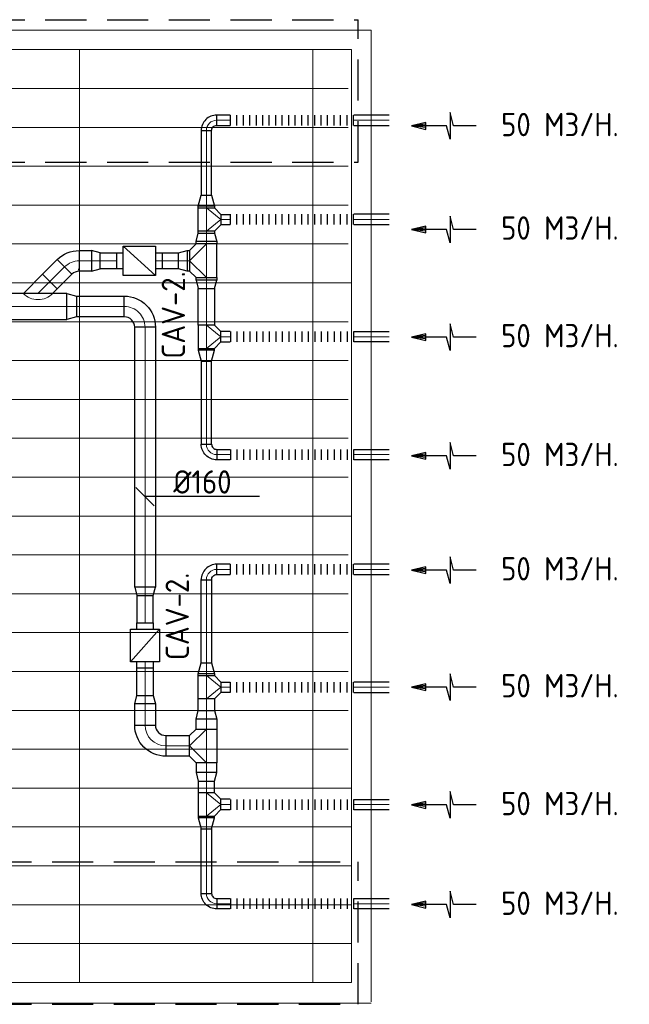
# Model space of a CAD drawing. Header units: millimetres. Extents: x -74135 to 19179, y 5032 to 51848.
# Tile 55 of 55: x -5716 to -1014, y 43180 to 50780. Entities that reach past the tile are written whole.
import ezdxf

# ---------------------------------------------------------------- set-up
doc = ezdxf.new("R2010")
doc.units = ezdxf.units.MM
doc.header["$LTSCALE"] = 50
doc.linetypes.add('HIDDEN', pattern=[9.525, 6.35, -3.175])
for name, color, linetype in [('4plfd', 254, 'Continuous'), ('WL570---_RETOUR', 100, 'Continuous'), ('WM570---_RETOUR', 2, 'Continuous')]:
    doc.layers.add(name, color=color, linetype=linetype)
for name, color, linetype, lineweight in [('WL570---_BESTAAND-HARTLIJN', 161, 'Continuous', 0), ('WL570---_BESTAAND-RETOUR', 140, 'Continuous', 0), ('WL570---_BESTAAND-TOEVOER', 180, 'Continuous', 0)]:
    doc.layers.add(name, color=color, linetype=linetype, lineweight=lineweight)
doc.styles.add('MAATVOERING', font='ISO')

# ---------------------------------------------------------------- blocks, each defined once
blk = doc.blocks.new('OBO16000090H')
blk.add_lwpolyline([(80, -160, 0.414214), (-160, 80), (-160, -80, -0.414214), (-80, -160)], format="xyb", close=True)
at = {"invisible_edges": 15}
for points in [[(-146.1, -81.2), (-118.3, 76.4), (-160, 80), (-160, -80)], [(-132.6, -84.8), (-77.9, 65.5), (-118.3, 76.4), (-146.1, -81.2)], [(-120, -90.7), (-40, 47.8), (-77.9, 65.5), (-132.6, -84.8)], [(-108.6, -98.7), (-5.7, 23.9), (-40, 47.8), (-120, -90.7)], [(-98.7, -108.6), (23.9, -5.7), (-5.7, 23.9), (-108.6, -98.7)], [(-90.7, -120), (47.8, -40), (23.9, -5.7), (-98.7, -108.6)], [(-84.8, -132.6), (65.5, -77.9), (47.8, -40), (-90.7, -120)], [(-81.2, -146.1), (76.4, -118.3), (65.5, -77.9), (-84.8, -132.6)], [(-80, -160), (80, -160), (76.4, -118.3), (-81.2, -146.1)]]:
    blk.add_3dface(points, dxfattribs=at)
at = {"layer": 'WL570---_BESTAAND-HARTLIJN'}
blk.add_arc((-160, -160), 160, 0, 90, dxfattribs=at)
blk = doc.blocks.new('OTS16016016000H')
blk.add_lwpolyline([(-130, -80), (130, -80), (130, 80), (80, 130), (-80, 130), (-130, 80)], close=True)
at = {"layer": 'WL570---_BESTAAND-HARTLIJN'}
blk.add_line((-130, 0), (130, 0), dxfattribs=at)
at = {"layer": 'WL570---_BESTAAND-RETOUR'}
blk.add_lwpolyline([(-130, 0), (0, 130), (130, 0)], dxfattribs=at)
blk = doc.blocks.new('KARO')
for p, q in [((1, 0.5), (0, 0.5)), ((0, -0.5), (1, -0.5))]:
    blk.add_line(p, q)
at = {"invisible_edges": 15}
blk.add_3dface([(0, 0.5), (0, -0.5), (1, -0.5), (1, 0.5)], dxfattribs=at)
at = {"layer": 'WL570---_BESTAAND-HARTLIJN'}
blk.add_line((0, 0), (1, 0), dxfattribs=at)
blk = doc.blocks.new('OSV1601250650G')
blk.add_lwpolyline([(0, -80), (65.3, -62.5), (65.3, 62.5), (0, 80)], close=True)
at = {"layer": 'WL570---_BESTAAND-HARTLIJN'}
blk.add_line((0, 0), (65.3, 0), dxfattribs=at)
blk = doc.blocks.new('OBO8000090H')
blk.add_lwpolyline([(40, -80, 0.414214), (-80, 40), (-80, -40, -0.414214), (-40, -80)], format="xyb", close=True)
at = {"invisible_edges": 15}
for points in [[(-73.1, -40.6), (-59.2, 38.2), (-80, 40), (-80, -40)], [(-66.3, -42.4), (-39, 32.8), (-59.2, 38.2), (-73.1, -40.6)], [(-60, -45.4), (-20, 23.9), (-39, 32.8), (-66.3, -42.4)], [(-54.3, -49.4), (-2.9, 11.9), (-20, 23.9), (-60, -45.4)], [(-49.4, -54.3), (11.9, -2.9), (-2.9, 11.9), (-54.3, -49.4)], [(-45.4, -60), (23.9, -20), (11.9, -2.9), (-49.4, -54.3)], [(-42.4, -66.3), (32.8, -39), (23.9, -20), (-45.4, -60)], [(-40.6, -73.1), (38.2, -59.2), (32.8, -39), (-42.4, -66.3)], [(-40, -80), (40, -80), (38.2, -59.2), (-40.6, -73.1)]]:
    blk.add_3dface(points, dxfattribs=at)
at = {"layer": 'WL570---_BESTAAND-HARTLIJN'}
blk.add_arc((-80, -80), 80, 0, 90, dxfattribs=at)
blk = doc.blocks.new('OTS1251258000H')
blk.add_lwpolyline([(-90, -62.5), (90, -62.5), (90, 62.5), (40, 112.5), (-40, 112.5), (-90, 62.5)], close=True)
at = {"layer": 'WL570---_BESTAAND-HARTLIJN'}
blk.add_line((-90, 0), (90, 0), dxfattribs=at)
at = {"layer": 'WL570---_BESTAAND-RETOUR'}
blk.add_lwpolyline([(-90, 0), (0, 112.5), (90, 0)], dxfattribs=at)
blk = doc.blocks.new('OSV125800830G')
blk.add_lwpolyline([(0, -62.5), (84, -40), (84, 40), (0, 62.5)], close=True)
at = {"layer": 'WL570---_BESTAAND-HARTLIJN'}
blk.add_line((0, 0), (84, 0), dxfattribs=at)
blk = doc.blocks.new('FLLINE80')
blk.add_line((0, -40), (0, 40))
blk = doc.blocks.new('OEX8000100000')
at = {"rotation": 180}
for p in [(50, 0), (100, 0), (150, 0), (200, 0), (250, 0), (300, 0), (350, 0), (400, 0), (450, 0), (500, 0), (550, 0), (600, 0), (650, 0), (700, 0), (750, 0), (800, 0), (850, 0), (900, 0), (950, 0), (1000, 0)]:
    blk.add_blockref('FLLINE80', p, dxfattribs=at)
blk = doc.blocks.new('AFZPIJL')
for points in [[(0, -10), (0, -6.52), (-2.06, -5.97), (2.06, -5.97), (0, -5.41), (0, 0)], [(-0.26, -2.22), (0, 0)], [(0.26, -2.22), (0, 0)]]:
    blk.add_lwpolyline(points)
blk.add_lwpolyline([(0.52, -2.22), (-0.52, -2.22), (0, 0)], close=True)
blk = doc.blocks.new('OBO16000045H')
blk.add_lwpolyline([(80, -66.3, 0.198912), (9.7, 103.4), (-103.4, -9.7, -0.198912), (-80, -66.3)], format="xyb", close=True)
at = {"invisible_edges": 15}
for points in [[(-98.7, -14.9), (23.9, 88), (9.7, 103.4), (-103.4, -9.7)], [(-94.5, -20.4), (36.6, 71.4), (23.9, 88), (-98.7, -14.9)], [(-90.7, -26.3), (47.8, 53.7), (36.6, 71.4), (-94.5, -20.4)], [(-87.5, -32.5), (57.5, 35.2), (47.8, 53.7), (-90.7, -26.3)], [(-84.8, -38.9), (65.5, 15.8), (57.5, 35.2), (-87.5, -32.5)], [(-82.7, -45.6), (71.8, -4.2), (65.5, 15.8), (-84.8, -38.9)], [(-81.2, -52.4), (76.4, -24.6), (71.8, -4.2), (-82.7, -45.6)], [(-80.3, -59.3), (79.1, -45.4), (76.4, -24.6), (-81.2, -52.4)], [(-80, -66.3), (80, -66.3), (79.1, -45.4), (-80.3, -59.3)]]:
    blk.add_3dface(points, dxfattribs=at)
at = {"layer": 'WL570---_BESTAAND-HARTLIJN'}
blk.add_arc((-160, -66.3), 160, 0, 45, dxfattribs=at)
blk = doc.blocks.new('OZA2000160045L')
blk.add_lwpolyline([(-113.1, 0), (-148.5, 35.4), (-35.4, 148.5), (113.1, 0)])
at = {"layer": 'WL570---_BESTAAND-HARTLIJN'}
blk.add_line((0, 0), (-91.9, 91.9), dxfattribs=at)
at = {"layer": 'WL570---_BESTAAND-TOEVOER'}
blk.add_arc((0, 113.1), 160, 225, 315, dxfattribs=at)
blk = doc.blocks.new('VBX1251250012525000')
blk.add_lwpolyline([(50, -112.5), (300, -112.5), (300, 112.5), (50, 112.5)], close=True)
for points in [[(50, 62.5), (0, 62.5), (0, -62.5), (50, -62.5)], [(300, -62.5), (350, -62.5), (350, 62.5), (300, 62.5)]]:
    blk.add_lwpolyline(points)
at = {"layer": 'WL570---_BESTAAND-HARTLIJN'}
blk.add_line((300, 0), (350, 0), dxfattribs=at)
at = {"layer": 'WL570---_BESTAAND-TOEVOER'}
blk.add_line((50, -112.5), (300, 112.5), dxfattribs=at)
blk = doc.blocks.new('OSV1601250650K')
blk.add_lwpolyline([(-65.3, -80), (0, -62.5), (0, 62.5), (-65.3, 80)], close=True)
at = {"layer": 'WL570---_BESTAAND-HARTLIJN'}
blk.add_line((-65.3, 0), (0, 0), dxfattribs=at)
blk = doc.blocks.new('MVLINE')
blk.add_line((35.4, -35.4), (-35.4, 35.4))
blk = doc.blocks.new('OSV2001600740G')
blk.add_lwpolyline([(0, -100), (74.6, -80), (74.6, 80), (0, 100)], close=True)
at = {"layer": 'WL570---_BESTAAND-HARTLIJN'}
blk.add_line((0, 0), (74.6, 0), dxfattribs=at)
blk = doc.blocks.new('Groep-48')
at = {"color": 8, "linetype": 'Continuous', "lineweight": 13}
for p, q in [((-10904.9, 49299.1), (-4181.9, 49299.1)), ((-10904.9, 48999.1), (-4181.9, 48999.1)), ((-10904.9, 48699.1), (-4181.9, 48699.1)), ((-10904.9, 48399.1), (-4181.9, 48399.1)), ((-10904.9, 48399.1), (-4181.9, 48399.1)), ((-10904.9, 48099.1), (-4181.9, 48099.1)), ((-10904.9, 47799.1), (-4181.9, 47799.1)), ((-10904.9, 47499.1), (-4181.9, 47499.1)), ((-10904.9, 47199.1), (-4181.9, 47199.1)), ((-10904.9, 46899.1), (-4181.9, 46899.1)), ((-10904.9, 46599.1), (-4181.9, 46599.1))]:
    blk.add_line(p, q, dxfattribs=at)
blk = doc.blocks.new('Groep-53')
at = {"color": 8, "linetype": 'Continuous', "lineweight": 13}
for p, q in [((-73304.9, 50349.1), (-4004.9, 50349.1)), ((-4004.9, 50349.1), (-4004.9, 42849.1)), ((-73154.9, 50199.1), (-4154.9, 50199.1)), ((-6254.9, 50199.1), (-6254.9, 42999.1)), ((-5954.9, 50199.1), (-4154.9, 50199.1)), ((-4454.9, 50199.1), (-4454.9, 42999.1)), ((-4154.9, 50199.1), (-4154.9, 42999.1)), ((-4154.9, 50199.1), (-4154.9, 42999.1)), ((-11437.9, 49899.1), (-4181.9, 49899.1)), ((-11437.9, 49599.1), (-4181.9, 49599.1)), ((-10904.9, 48399.1), (-4154.9, 48399.1)), ((-10904.9, 46599.1), (-4154.9, 46599.1)), ((-11437.9, 46299.1), (-4181.9, 46299.1)), ((-11437.9, 45999.1), (-4181.9, 45999.1)), ((-11437.9, 45699.1), (-4181.9, 45699.1)), ((-11437.9, 45399.1), (-4181.9, 45399.1)), ((-11437.9, 45099.1), (-4181.9, 45099.1)), ((-11882.7, 44799.1), (-4181.9, 44799.1)), ((-11654.9, 44499.1), (-4154.9, 44499.1)), ((-11654.9, 44199.1), (-4154.9, 44199.1)), ((-11654.9, 43899.1), (-4154.9, 43899.1)), ((-11654.9, 43599.1), (-4154.9, 43599.1)), ((-4154.9, 43299.1), (-11654.9, 43299.1)), ((-4154.9, 42999.1), (-36705.1, 42999.1)), ((-4004.9, 42838.3), (-36705.1, 42838.3))]:
    blk.add_line(p, q, dxfattribs=at)
at = {"color": 8}
blk.add_blockref('Groep-48', (0, 0), dxfattribs=at)
blk = doc.blocks.new('Block plafond 4e verd')
at = {"layer": '4plfd'}
blk.add_blockref('Groep-53', (73304.912, -19149.14), dxfattribs=at)

msp = doc.modelspace()

# ---------------------------------------------------------------- linework, layer by layer
at = {"color": 2, "linetype": 'HIDDEN'}
for p, q in [((-72193.5, 50780.2), (-3105.2, 50780.2)), ((-3105.2, 49680.2), (-3105.2, 50780.2)), ((-72193.5, 49680.2), (-3105.2, 49680.2)), ((-54044.4, 44280.2), (-3105.2, 44280.2)), ((-3105.2, 43180.2), (-3105.2, 44280.2)), ((-54044.4, 43180.2), (-3105.2, 43180.2))]:
    msp.add_line(p, q, dxfattribs=at)
at = {"layer": 'WL570---_BESTAAND-TOEVOER'}
msp.add_line((-5261.7, 48857.8), (-5261.7, 48845.8), dxfattribs=at)
at = {"layer": 'WM570---_RETOUR'}
msp.add_lwpolyline([(-3866.4, 47099), (-4178.2, 47099), (-4744.8, 47099)], dxfattribs=at)

# ---------------------------------------------------------------- block references
at = {"layer": 'WL570---_BESTAAND-RETOUR', "xscale": 14.56646699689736, "yscale": 125, "zscale": 125, "rotation": 270}
msp.add_blockref('KARO', (-4276.2, 48242.7), dxfattribs=at)
at = {"layer": 'WL570---_RETOUR'}
for name, p in [('Block plafond 4e verd', (-72306, 19498.9)), ('OSV1601250650G', (-5161.1, 48918.5))]:
    msp.add_blockref(name, p, dxfattribs=at)
for name, p, rotation in [('OBO8000090H', (-4276.2, 50004.2), 90), ('OEX8000100000', (-3090.8, 50004.2), 180), ('OEX8000100000', (-3090.8, 49239.1), 180), ('OTS16016016000H', (-4276.2, 48919.5), 90), ('OSV1601250650G', (-4276.2, 48770.6), 270), ('OTS1251258000H', (-4276.2, 48332.7), 270), ('OSV125800830G', (-4276.2, 48228.2), 270), ('OBO8000090H', (-4276.2, 46537.3), 90), ('OEX8000100000', (-3090.8, 46537.3), 180), ('OSV1601250650K', (-4749.2, 46335.3), 270), ('OEX8000100000', (-3090.8, 45627.4), 180), ('OSV1601250650G', (-4276.2, 44968.5), 270), ('OTS1251258000H', (-4276.2, 44723), 270), ('OSV125800830G', (-4276.2, 44618.5), 270)]:
    msp.add_blockref(name, p, dxfattribs=dict(at, rotation=rotation))
for name, p, xscale, yscale, zscale, rotation in [('KARO', (-4091.5, 50004.2), 104.6717615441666, 80, 80, 180), ('KARO', (-2867.5, 50004.2), 270.6940397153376, 80, 80, 180), ('AFZPIJL', (-2695.3, 49959.9), -50, 50, 50, 90), ('KARO', (-4276.2, 49924.2), 498.312785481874, 80, 80, 270), ('KARO', (-4276.2, 49327.4), -14.56646699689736, 125, 125, 270), ('KARO', (-2867.5, 49239.1), 270.6940397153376, 80, 80, 180), ('AFZPIJL', (-2695.3, 49161.4), -50, 50, 50, 90), ('KARO', (-4276.2, 49147.4), -14.38825575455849, 125, 125, 90), ('KARO', (-4276.2, 49068.2), -18.61592130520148, 160, 160, 90.0000000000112), ('KARO', (-5256.8, 48918.5), -95.50400958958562, 160, 160, 180), ('KARO', (-4617.7, 48918.5), -126.9871434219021, 125, 125, 180), ('KARO', (-5370, 48871.6), -159.8359254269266, 160, 160, 45.00000000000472), ('KARO', (-4276.2, 48770.6), -18.89721792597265, 160, 160, 270), ('KARO', (-5353.5, 48566.7), 996.9166707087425, 200, 200, 180), ('KARO', (-4276.2, 48422.7), -283.3969514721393, 125, 125, 270), ('AFZPIJL', (-2695.3, 48330.7), -50, 50, 50, 90), ('KARO', (-4749.2, 48406.7), -2006.212791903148, 160, 160, 90.00000000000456), ('KARO', (-4091.5, 48333), 72.22950757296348, 80, 80, 180), ('KARO', (-4276.2, 47502.4), 641.4805336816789, 80, 80, 90), ('AFZPIJL', (-2695.3, 47413.4), -50, 50, 50, 90), ('AFZPIJL', (-2695.3, 46531.2), -50, 50, 50, 90), ('KARO', (-4091.5, 46537.3), 104.6717615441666, 80, 80, 180), ('KARO', (-2867.5, 46537.3), 270.6940397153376, 80, 80, 180), ('KARO', (-4276.2, 46458), -641.4805336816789, 80, 80, 90), ('KARO', (-4749.2, 46335.3), 210.0606510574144, 125, 125, 270), ('KARO', (-4749.2, 45564.6), -210.0606510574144, 125, 125, 270), ('KARO', (-4276.2, 45717.7), -14.56646699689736, 125, 125, 270), ('AFZPIJL', (-2695.3, 45628.5), -50, 50, 50, 90), ('KARO', (-2867.5, 45627.4), 270.6940397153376, 80, 80, 180), ('KARO', (-4276.2, 45537.7), -90.13055144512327, 125, 125, 90), ('KARO', (-4749.2, 45335.4), -164.7551327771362, 160, 160, 270.000000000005), ('KARO', (-4276.2, 45304.3), -77.92349494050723, 160, 160, 270.0000000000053), ('KARO', (-4589.2, 45175.4), -183.015599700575, 160, 160, 180), ('KARO', (-4276.2, 45046.4), 77.92349494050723, 160, 160, 269.9999999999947), ('KARO', (-4276.2, 44813), 90.13055144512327, 125, 125, 90), ('AFZPIJL', (-2695.3, 44718.8), -50, 50, 50, 90), ('KARO', (-4091.5, 44723.3), 72.22950757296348, 80, 80, 180), ('KARO', (-4276.2, 44633), 14.56646699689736, 125, 125, 270), ('KARO', (-4276.2, 44036.3), -498.312785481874, 80, 80, 270), ('AFZPIJL', (-2695.3, 43949.5), -50, 50, 50, 90)]:
    msp.add_blockref(name, p, dxfattribs=dict(at, xscale=xscale, yscale=yscale, zscale=zscale, rotation=rotation))
at = {"layer": 'WL570---_RETOUR', "xscale": -1}
for name, p, rotation in [('OSV125800830G', (-4276.2, 49342), 270), ('OTS1251258000H', (-4276.2, 49237.4), 270), ('OSV1601250650G', (-4276.2, 49068.2), 270), ('OBO16000045H', (-5323.1, 48918.5), 315.0000000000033), ('VBX1251250012525000', (-4968, 48918.5), 180), ('OSV2001600740G', (-5353.5, 48566.7), 180), ('OBO16000090H', (-4749.2, 48566.7), 270.0000000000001), ('OBO8000090H', (-4276.2, 47423.2), 90), ('VBX1251250012525000', (-4749.2, 46124.9), 90), ('OSV125800830G', (-4276.2, 45732.3), 270), ('OTS1251258000H', (-4276.2, 45627.7), 270), ('OSV1601250650K', (-4749.2, 45564.6), 270), ('OSV1601250650G', (-4276.2, 45382.3), 270), ('OBO16000090H', (-4749.2, 45175.4), 90.00000000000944), ('OTS16016016000H', (-4276.2, 45174.3), 90), ('OBO8000090H', (-4276.2, 43956.3), 90)]:
    msp.add_blockref(name, p, dxfattribs=dict(at, rotation=rotation))
at = {"layer": 'WL570---_RETOUR'}
for p, xscale, yscale, zscale in [((-4091.5, 49237.1), -72.22950757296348, 80, 80), ((-4968.3, 48918.5), -127.6388484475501, 125, 125), ((-4406.2, 48918.5), -18.66941092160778, 160, 160), ((-4909.2, 48566.7), -369.6542362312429, 160, 160), ((-2867.5, 48333), -270.6940397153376, 80, 80), ((-4091.5, 47423.2), -104.6717615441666, 80, 80), ((-2867.5, 47423.2), -270.6940397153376, 80, 80), ((-4091.5, 45627.4), -72.22950757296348, 80, 80), ((-2867.5, 44721.3), -270.6940397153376, 80, 80), ((-4091.5, 43956.3), -104.6717615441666, 80, 80), ((-2867.5, 43956.3), -270.6940397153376, 80, 80)]:
    msp.add_blockref('KARO', p, dxfattribs=dict(at, xscale=xscale, yscale=yscale, zscale=zscale))
at = {"layer": 'WL570---_RETOUR', "xscale": -1}
for name, p in [('OSV1601250650G', (-4424.9, 48918.5)), ('OZA2000160045L', (-5574.9, 48666.7)), ('OEX8000100000', (-3090.8, 48333)), ('OEX8000100000', (-3090.8, 47423.2)), ('OEX8000100000', (-3090.8, 44721.3)), ('OEX8000100000', (-3090.8, 43956.3))]:
    msp.add_blockref(name, p, dxfattribs=at)
at = {"layer": 'WM570---_RETOUR', "xscale": -2, "yscale": 2, "zscale": 2, "rotation": 270.0000000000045}
msp.add_blockref('MVLINE', (-4749.2, 47099), dxfattribs=at)

# ---------------------------------------------------------------- texts
at = {"layer": 'WM570---_RETOUR', "style": 'MAATVOERING'}
for s, p in [('50 M3/H.', (-2003, 49880.7)), ('50 M3/H.', (-2003, 49082.2)), ('50 M3/H.', (-2003, 48251.5)), ('50 M3/H.', (-2003, 47334.2)), ('%%c160', (-4531.1, 47122.3)), ('50 M3/H.', (-2003, 46452)), ('50 M3/H.', (-2003, 45549.3)), ('50 M3/H.', (-2003, 44639.6)), ('50 M3/H.', (-2003, 43870.3))]:
    msp.add_text(s, height=180, dxfattribs=at).set_placement(p)
for p in [(-4440.6, 48163.3), (-4410.7, 45836.8)]:
    msp.add_text('CAV-2.', height=180, rotation=90, dxfattribs=at).set_placement(p)

doc.saveas('drawing.dxf')
